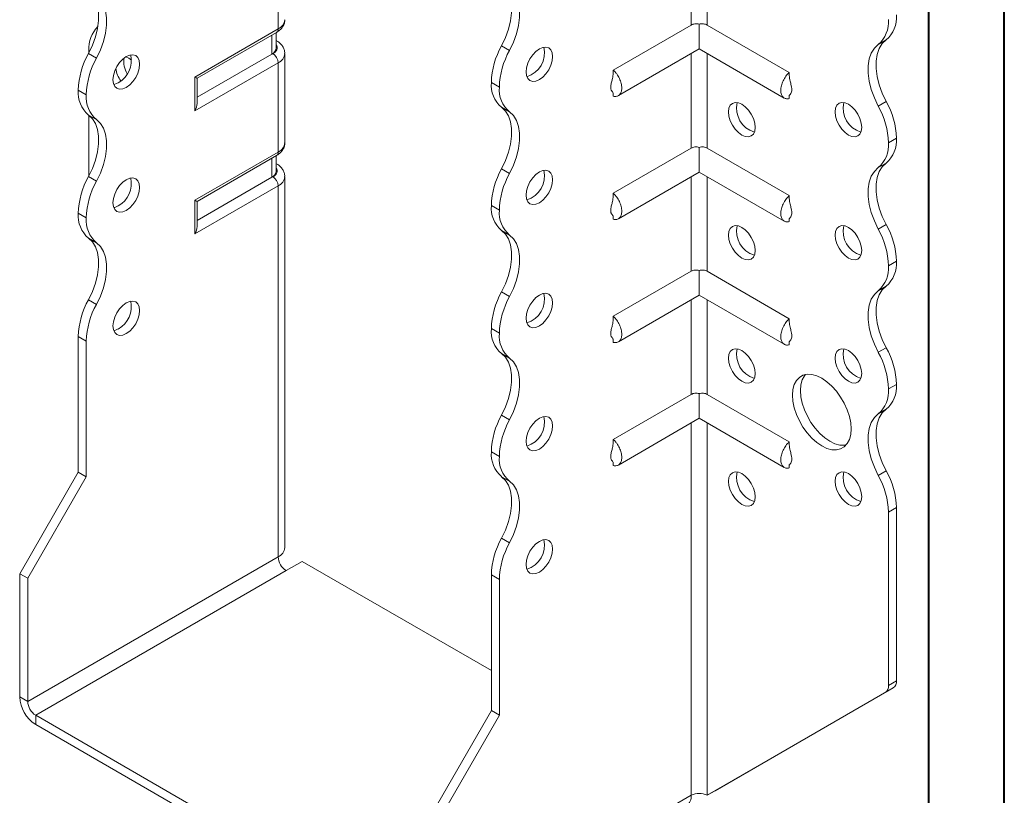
# Model space of a CAD drawing. Header units: millimetres. Extents: x 0 to 210, y 0 to 297.
# Tile 3 of 6: x 145 to 210, y 56 to 107. Entities that reach past the tile are written whole.
import ezdxf

# ---------------------------------------------------------------- set-up
doc = ezdxf.new("R2010")
doc.units = ezdxf.units.MM

msp = doc.modelspace()

# ---------------------------------------------------------------- linework, layer by layer
at = {"color": 7, "linetype": 'Continuous', "lineweight": 40}
for p, q in [((210.079, 0.215), (210.079, 297.215)), ((205.079, 5.215), (205.079, 292.215))]:
    msp.add_line(p, q, dxfattribs=at)
at = {"color": 7, "linetype": 'Continuous', "lineweight": 15}
for p, q in [((189.31, 112.863), (189.31, 106.587)), ((190.37, 106.587), (190.37, 112.863)), ((161.909, 106.333), (161.909, 112.253)), ((189.31, 106.587), (184.137, 103.601)), ((189.84, 106.642), (189.84, 105.004)), ((190.37, 106.587), (195.815, 103.444)), ((156.383, 103.143), (161.909, 106.333)), ((156.53, 103.058), (161.806, 106.104)), ((161.49, 104.662), (161.49, 105.922)), ((161.783, 105.07), (161.783, 106.091)), ((161.806, 105.541), (161.783, 105.555)), ((161.806, 105.541), (161.783, 105.552)), ((176.727, 105.216), (177.257, 104.91)), ((202.246, 105.604), (201.716, 105.298)), ((149.326, 104.703), (149.857, 104.397)), ((149.358, 104.904), (149.358, 104.763)), ((161.49, 104.662), (156.53, 101.799)), ((161.556, 104.7), (161.49, 104.662)), ((162.349, 98.78), (162.349, 104.7)), ((184.475, 101.907), (189.84, 105.004)), ((189.31, 104.698), (189.31, 98.422)), ((189.84, 105.004), (195.477, 101.75)), ((190.37, 98.422), (190.37, 104.698)), ((161.909, 104.088), (156.383, 100.898)), ((161.909, 98.168), (161.909, 104.088)), ((156.383, 100.898), (156.383, 103.143)), ((156.53, 101.39), (156.53, 103.058)), ((176.582, 102.479), (176.052, 102.785)), ((176.052, 102.784), (176.052, 102.785)), ((176.052, 102.784), (176.582, 102.478)), ((149.182, 101.966), (148.651, 102.273)), ((148.651, 102.271), (148.651, 102.273)), ((148.651, 102.271), (149.182, 101.965)), ((149.182, 101.965), (149.182, 101.966)), ((176.582, 102.478), (176.582, 102.479)), ((184.137, 102.096), (184.137, 101.873)), ((195.815, 101.933), (195.815, 101.716)), ((201.716, 101.215), (202.246, 101.521)), ((149.857, 100.315), (149.326, 100.621)), ((149.358, 100.597), (149.358, 96.598)), ((177.257, 100.827), (176.727, 101.134)), ((202.922, 99.09), (202.391, 98.784)), ((202.391, 98.783), (202.922, 99.089)), ((202.391, 98.784), (202.391, 98.783)), ((202.922, 99.09), (202.922, 99.089)), ((156.383, 94.978), (161.909, 98.168)), ((189.31, 98.422), (184.137, 95.436)), ((189.84, 98.476), (189.84, 96.839)), ((190.37, 98.422), (195.815, 95.279)), ((156.53, 94.893), (161.806, 97.939)), ((161.49, 96.496), (161.49, 97.756)), ((161.783, 96.905), (161.783, 97.925)), ((161.806, 97.376), (161.783, 97.389)), ((161.806, 97.376), (161.783, 97.387)), ((202.247, 97.439), (201.716, 97.133)), ((176.727, 97.051), (177.257, 96.744)), ((184.475, 93.742), (189.84, 96.839)), ((189.84, 96.839), (195.477, 93.584)), ((149.326, 96.537), (149.857, 96.231)), ((161.49, 96.496), (156.53, 93.633)), ((161.556, 96.535), (161.49, 96.496)), ((162.349, 71.936), (162.349, 96.535)), ((189.31, 96.533), (189.31, 90.257)), ((190.37, 90.257), (190.37, 96.533)), ((161.909, 95.922), (156.383, 92.732)), ((161.909, 71.324), (161.909, 95.922)), ((156.383, 92.732), (156.383, 94.978)), ((156.53, 93.225), (156.53, 94.893)), ((149.182, 93.801), (148.651, 94.107)), ((148.651, 94.107), (149.182, 93.801)), ((148.651, 94.107), (148.651, 94.107)), ((176.582, 94.313), (176.052, 94.619)), ((176.052, 94.619), (176.582, 94.313)), ((176.052, 94.619), (176.052, 94.619)), ((176.582, 94.313), (176.582, 94.313)), ((149.182, 93.801), (149.182, 93.801)), ((184.137, 93.93), (184.137, 93.708)), ((195.815, 93.768), (195.815, 93.551)), ((177.257, 92.662), (176.727, 92.968)), ((201.716, 93.049), (202.247, 93.355)), ((149.857, 92.149), (149.326, 92.455)), ((202.922, 90.925), (202.391, 90.619)), ((202.391, 90.618), (202.922, 90.924)), ((202.922, 90.925), (202.922, 90.924)), ((189.31, 90.257), (184.137, 87.271)), ((189.84, 90.311), (189.84, 88.673)), ((190.37, 90.257), (195.815, 87.114)), ((202.391, 90.619), (202.391, 90.618)), ((176.727, 88.885), (177.257, 88.579)), ((202.247, 89.273), (201.716, 88.967)), ((149.326, 88.372), (149.857, 88.066)), ((152.152, 88.223), (152.122, 88.277)), ((184.475, 85.576), (189.84, 88.673)), ((189.31, 88.367), (189.31, 82.091)), ((189.84, 88.673), (195.477, 85.419)), ((190.37, 82.091), (190.37, 88.367)), ((176.582, 86.149), (176.052, 86.455)), ((176.052, 86.453), (176.052, 86.455)), ((176.052, 86.453), (176.582, 86.147)), ((149.182, 85.635), (148.651, 85.941)), ((148.651, 76.939), (148.651, 85.941)), ((149.182, 76.633), (149.182, 85.635)), ((176.582, 86.147), (176.582, 86.149)), ((184.137, 85.765), (184.137, 85.542)), ((195.815, 85.602), (195.815, 85.385)), ((201.716, 84.884), (202.247, 85.19)), ((177.257, 84.497), (176.727, 84.803)), ((202.922, 82.76), (202.391, 82.454)), ((202.391, 82.452), (202.922, 82.759)), ((202.391, 82.454), (202.391, 82.452)), ((202.922, 82.76), (202.922, 82.759)), ((189.31, 82.091), (184.137, 79.105)), ((189.84, 82.146), (189.84, 80.508)), ((190.37, 82.091), (195.815, 78.948)), ((202.247, 81.108), (201.716, 80.802)), ((176.727, 80.719), (177.257, 80.413)), ((184.475, 77.411), (189.84, 80.508)), ((189.84, 80.508), (195.477, 77.254)), ((189.31, 80.202), (189.31, 55.506)), ((190.37, 55.506), (190.37, 80.202)), ((176.582, 77.983), (176.052, 78.289)), ((176.052, 78.289), (176.582, 77.983)), ((176.052, 78.289), (176.052, 78.289)), ((176.582, 77.983), (176.582, 77.983)), ((184.137, 77.6), (184.137, 77.377)), ((195.815, 77.437), (195.815, 77.22)), ((144.762, 70.203), (148.651, 76.939)), ((145.292, 69.897), (149.182, 76.633)), ((149.182, 76.633), (148.651, 76.939)), ((177.257, 76.331), (176.727, 76.637)), ((201.716, 76.718), (202.247, 77.024)), ((202.922, 74.594), (202.391, 74.288)), ((202.922, 74.594), (202.922, 63.092)), ((202.391, 74.288), (202.391, 62.786)), ((176.727, 72.554), (177.257, 72.248)), ((161.909, 71.324), (145.292, 61.731)), ((162.44, 70.405), (163.5, 71.018)), ((176.052, 63.772), (163.5, 71.018)), ((144.762, 70.203), (145.292, 69.897)), ((144.762, 62.037), (144.762, 70.203)), ((145.292, 61.731), (145.292, 69.897)), ((145.823, 60.813), (162.44, 70.405)), ((176.582, 69.817), (176.052, 70.123)), ((176.052, 61.121), (176.052, 70.123)), ((176.582, 60.815), (176.582, 69.817)), ((202.391, 62.786), (202.922, 63.092)), ((190.37, 55.506), (202.184, 62.328)), ((190.901, 55.812), (202.715, 62.634)), ((202.715, 62.634), (202.184, 62.328)), ((144.762, 62.037), (145.292, 61.731)), ((171.632, 45.913), (145.823, 60.813)), ((145.823, 60.813), (145.823, 60.2)), ((172.162, 54.385), (176.052, 61.121)), ((172.693, 54.079), (176.582, 60.815)), ((176.052, 61.121), (176.582, 60.815)), ((171.632, 45.301), (145.823, 60.2)), ((190.37, 55.506), (190.901, 55.812)), ((172.693, 45.913), (189.31, 55.506))]:
    msp.add_line(p, q, dxfattribs=at)
at = {"color": 7, "linetype": 'Continuous', "lineweight": 15, "flags": 128}
for points in [[(176.727, 105.216), (176.986, 105.761), (177.187, 106.316), (177.324, 106.865), (177.393, 107.394), (177.393, 107.89), (177.324, 108.34), (177.187, 108.731), (176.986, 109.054), (176.727, 109.299)], [(149.326, 108.786), (149.586, 108.541), (149.787, 108.218), (149.924, 107.827), (149.993, 107.377), (149.993, 106.881), (149.924, 106.352), (149.787, 105.802), (149.586, 105.248), (149.326, 104.703)], [(149.857, 104.397), (150.116, 104.942), (150.317, 105.496), (150.454, 106.045), (150.523, 106.575), (150.523, 107.071), (150.454, 107.521), (150.317, 107.912), (150.116, 108.234), (149.857, 108.48)], [(177.257, 104.91), (177.517, 105.455), (177.718, 106.009), (177.854, 106.559), (177.924, 107.088), (177.924, 107.584), (177.854, 108.034), (177.717, 108.425), (177.517, 108.747), (177.257, 108.993)], [(201.716, 101.215), (201.457, 101.76), (201.256, 102.314), (201.119, 102.864), (201.049, 103.393), (201.049, 103.889), (201.119, 104.339), (201.256, 104.73), (201.457, 105.052), (201.716, 105.298)], [(202.246, 105.604), (201.987, 105.358), (201.786, 105.036), (201.649, 104.645), (201.58, 104.195), (201.58, 103.699), (201.649, 103.17), (201.786, 102.621), (201.987, 102.066), (202.246, 101.521)], [(151.833, 104.497), (151.604, 104.33), (151.391, 104.105), (151.208, 103.837), (151.068, 103.545), (150.979, 103.247), (150.949, 102.966), (150.979, 102.719), (151.068, 102.524), (151.208, 102.394), (151.391, 102.337), (151.604, 102.358), (151.833, 102.455), (152.062, 102.622), (152.275, 102.847), (152.458, 103.115), (152.599, 103.408), (152.687, 103.705), (152.717, 103.986), (152.687, 104.233), (152.599, 104.428), (152.458, 104.559), (152.275, 104.615), (152.062, 104.594), (151.833, 104.497)], [(179.234, 105.01), (179.005, 104.843), (178.792, 104.618), (178.609, 104.35), (178.468, 104.058), (178.38, 103.76), (178.35, 103.479), (178.38, 103.232), (178.468, 103.037), (178.609, 102.907), (178.792, 102.85), (179.005, 102.871), (179.234, 102.968), (179.462, 103.135), (179.675, 103.36), (179.859, 103.628), (179.999, 103.921), (180.087, 104.218), (180.117, 104.499), (180.087, 104.746), (179.999, 104.941), (179.859, 105.072), (179.675, 105.128), (179.462, 105.107), (179.234, 105.01)], [(152.187, 104.27), (152.01, 104.393), (151.809, 104.482)], [(151.303, 102.762), (151.074, 102.664), (151.002, 102.649)], [(156.383, 103.143), (156.439, 103.111), (156.483, 103.085), (156.513, 103.068), (156.528, 103.06), (156.53, 103.058)], [(191.785, 100.824), (191.815, 101.071), (191.903, 101.266), (192.044, 101.396), (192.227, 101.453), (192.44, 101.432), (192.669, 101.335), (192.897, 101.168), (193.111, 100.943), (193.294, 100.675), (193.434, 100.382), (193.522, 100.085), (193.552, 99.804), (193.522, 99.557), (193.434, 99.362), (193.294, 99.231), (193.111, 99.175), (192.897, 99.196), (192.669, 99.293), (192.44, 99.46), (192.227, 99.685), (192.044, 99.953), (191.903, 100.245), (191.815, 100.543), (191.785, 100.824)], [(198.856, 100.825), (198.886, 101.072), (198.974, 101.267), (199.115, 101.397), (199.298, 101.454), (199.511, 101.433), (199.74, 101.335), (199.968, 101.168), (200.182, 100.943), (200.365, 100.675), (200.505, 100.383), (200.593, 100.086), (200.624, 99.804), (200.593, 99.558), (200.505, 99.362), (200.365, 99.232), (200.182, 99.176), (199.968, 99.197), (199.74, 99.294), (199.511, 99.461), (199.298, 99.686), (199.115, 99.954), (198.974, 100.246), (198.886, 100.543), (198.856, 100.825)], [(149.326, 100.621), (149.586, 100.375), (149.787, 100.053), (149.924, 99.662), (149.993, 99.212), (149.993, 98.716), (149.924, 98.186), (149.787, 97.637), (149.586, 97.082), (149.326, 96.537)], [(176.727, 97.051), (176.986, 97.596), (177.187, 98.15), (177.324, 98.699), (177.393, 99.229), (177.393, 99.725), (177.324, 100.175), (177.187, 100.566), (176.986, 100.888), (176.727, 101.134)], [(177.257, 96.744), (177.517, 97.29), (177.718, 97.844), (177.854, 98.393), (177.924, 98.923), (177.924, 99.419), (177.854, 99.868), (177.717, 100.26), (177.517, 100.582), (177.257, 100.827)], [(149.857, 96.231), (150.116, 96.776), (150.317, 97.331), (150.454, 97.88), (150.523, 98.41), (150.523, 98.906), (150.454, 99.355), (150.317, 99.747), (150.116, 100.069), (149.857, 100.315)], [(202.247, 97.439), (201.987, 97.193), (201.786, 96.871), (201.649, 96.479), (201.58, 96.03), (201.58, 95.534), (201.649, 95.004), (201.786, 94.455), (201.987, 93.9), (202.247, 93.355)], [(179.234, 96.844), (179.005, 96.677), (178.792, 96.452), (178.609, 96.185), (178.468, 95.892), (178.38, 95.595), (178.35, 95.313), (178.38, 95.067), (178.468, 94.871), (178.609, 94.741), (178.792, 94.685), (179.005, 94.706), (179.234, 94.803), (179.462, 94.97), (179.675, 95.195), (179.859, 95.463), (179.999, 95.755), (180.087, 96.052), (180.117, 96.334), (180.087, 96.581), (179.999, 96.776), (179.859, 96.906), (179.675, 96.963), (179.462, 96.942), (179.234, 96.844)], [(201.716, 93.049), (201.457, 93.594), (201.256, 94.149), (201.119, 94.698), (201.049, 95.228), (201.049, 95.724), (201.119, 96.173), (201.256, 96.565), (201.457, 96.887), (201.716, 97.133)], [(151.833, 96.331), (151.604, 96.165), (151.391, 95.94), (151.208, 95.672), (151.068, 95.379), (150.979, 95.082), (150.949, 94.801), (150.979, 94.554), (151.068, 94.359), (151.208, 94.228), (151.391, 94.172), (151.604, 94.193), (151.833, 94.29), (152.062, 94.457), (152.275, 94.682), (152.458, 94.95), (152.599, 95.242), (152.687, 95.539), (152.717, 95.821), (152.687, 96.068), (152.599, 96.263), (152.458, 96.393), (152.275, 96.45), (152.062, 96.429), (151.833, 96.331)], [(151.303, 94.596), (151.074, 94.499), (151.002, 94.484)], [(176.727, 88.885), (176.986, 89.43), (177.187, 89.984), (177.324, 90.534), (177.393, 91.063), (177.393, 91.559), (177.324, 92.009), (177.187, 92.4), (176.986, 92.723), (176.727, 92.968)], [(191.785, 92.659), (191.815, 92.906), (191.903, 93.101), (192.044, 93.231), (192.227, 93.288), (192.44, 93.266), (192.669, 93.169), (192.897, 93.002), (193.111, 92.777), (193.294, 92.509), (193.434, 92.217), (193.522, 91.92), (193.552, 91.638), (193.522, 91.391), (193.434, 91.196), (193.294, 91.066), (193.111, 91.009), (192.897, 91.031), (192.669, 91.128), (192.44, 91.295), (192.227, 91.52), (192.044, 91.788), (191.903, 92.08), (191.815, 92.377), (191.785, 92.659)], [(198.856, 92.659), (198.886, 92.906), (198.974, 93.101), (199.115, 93.232), (199.298, 93.288), (199.511, 93.267), (199.74, 93.17), (199.968, 93.003), (200.182, 92.778), (200.365, 92.51), (200.505, 92.218), (200.593, 91.92), (200.624, 91.639), (200.593, 91.392), (200.505, 91.197), (200.365, 91.067), (200.182, 91.01), (199.968, 91.031), (199.74, 91.128), (199.511, 91.295), (199.298, 91.52), (199.115, 91.788), (198.974, 92.081), (198.886, 92.378), (198.856, 92.659)], [(149.326, 92.455), (149.586, 92.21), (149.787, 91.887), (149.924, 91.496), (149.993, 91.047), (149.993, 90.55), (149.924, 90.021), (149.787, 89.472), (149.586, 88.917), (149.326, 88.372)], [(149.857, 88.066), (150.116, 88.611), (150.317, 89.166), (150.454, 89.715), (150.523, 90.244), (150.523, 90.74), (150.454, 91.19), (150.317, 91.581), (150.116, 91.903), (149.857, 92.149)], [(177.257, 88.579), (177.517, 89.124), (177.717, 89.678), (177.854, 90.228), (177.924, 90.757), (177.924, 91.253), (177.854, 91.703), (177.717, 92.094), (177.517, 92.417), (177.257, 92.662)], [(201.716, 84.884), (201.457, 85.429), (201.256, 85.983), (201.119, 86.533), (201.049, 87.062), (201.049, 87.558), (201.119, 88.008), (201.256, 88.399), (201.457, 88.722), (201.716, 88.967)], [(202.247, 89.273), (201.987, 89.028), (201.786, 88.705), (201.649, 88.314), (201.58, 87.865), (201.58, 87.368), (201.649, 86.839), (201.786, 86.289), (201.987, 85.735), (202.247, 85.19)], [(151.833, 88.166), (151.604, 87.999), (151.391, 87.774), (151.208, 87.506), (151.068, 87.214), (150.979, 86.917), (150.949, 86.635), (150.979, 86.388), (151.068, 86.193), (151.208, 86.063), (151.391, 86.006), (151.604, 86.027), (151.833, 86.125), (152.062, 86.292), (152.275, 86.517), (152.458, 86.784), (152.599, 87.077), (152.687, 87.374), (152.717, 87.656), (152.687, 87.902), (152.599, 88.098), (152.458, 88.228), (152.275, 88.284), (152.062, 88.263), (151.833, 88.166)], [(179.234, 88.679), (179.005, 88.512), (178.792, 88.287), (178.609, 88.019), (178.468, 87.727), (178.38, 87.43), (178.35, 87.148), (178.38, 86.901), (178.468, 86.706), (178.609, 86.576), (178.792, 86.519), (179.005, 86.54), (179.234, 86.638), (179.462, 86.804), (179.675, 87.029), (179.859, 87.297), (179.999, 87.59), (180.087, 87.887), (180.117, 88.169), (180.087, 88.415), (179.999, 88.61), (179.859, 88.741), (179.675, 88.797), (179.462, 88.776), (179.234, 88.679)], [(151.303, 86.431), (151.074, 86.334), (151.002, 86.318)], [(191.785, 84.493), (191.815, 84.74), (191.903, 84.935), (192.044, 85.066), (192.227, 85.122), (192.44, 85.101), (192.669, 85.004), (192.897, 84.837), (193.111, 84.612), (193.294, 84.344), (193.434, 84.052), (193.522, 83.754), (193.552, 83.473), (193.522, 83.226), (193.434, 83.031), (193.294, 82.901), (193.111, 82.844), (192.897, 82.865), (192.669, 82.962), (192.44, 83.129), (192.227, 83.354), (192.044, 83.622), (191.903, 83.915), (191.815, 84.212), (191.785, 84.493)], [(198.856, 84.494), (198.886, 84.741), (198.974, 84.936), (199.115, 85.066), (199.298, 85.123), (199.511, 85.102), (199.74, 85.004), (199.968, 84.838), (200.182, 84.613), (200.365, 84.345), (200.505, 84.052), (200.593, 83.755), (200.624, 83.474), (200.593, 83.227), (200.505, 83.032), (200.365, 82.901), (200.182, 82.845), (199.968, 82.866), (199.74, 82.963), (199.511, 83.13), (199.298, 83.355), (199.115, 83.623), (198.974, 83.915), (198.886, 84.212), (198.856, 84.494)], [(176.727, 80.719), (176.986, 81.265), (177.187, 81.819), (177.324, 82.368), (177.393, 82.898), (177.393, 83.394), (177.324, 83.844), (177.187, 84.235), (176.986, 84.557), (176.727, 84.803)], [(177.257, 80.413), (177.517, 80.958), (177.717, 81.513), (177.854, 82.062), (177.924, 82.592), (177.924, 83.088), (177.854, 83.537), (177.717, 83.929), (177.517, 84.251), (177.257, 84.497)], [(196.027, 82.044), (196.057, 82.417), (196.145, 82.744), (196.288, 83.016), (196.482, 83.225), (196.722, 83.363), (197, 83.427), (197.307, 83.416), (197.634, 83.328), (197.972, 83.167), (198.31, 82.938), (198.637, 82.648), (198.944, 82.305), (199.222, 81.92), (199.461, 81.505), (199.656, 81.072), (199.799, 80.635), (199.887, 80.206), (199.916, 79.799), (199.887, 79.426), (199.799, 79.099), (199.656, 78.827), (199.461, 78.618), (199.222, 78.48), (198.944, 78.416), (198.637, 78.428), (198.31, 78.515), (197.972, 78.676), (197.634, 78.905), (197.307, 79.195), (197, 79.538), (196.722, 79.923), (196.482, 80.338), (196.288, 80.771), (196.145, 81.208), (196.057, 81.637), (196.027, 82.044)], [(196.888, 83.412), (196.818, 83.323), (196.675, 83.051), (196.587, 82.723), (196.558, 82.35), (196.587, 81.943), (196.675, 81.515), (196.818, 81.077), (197.013, 80.644), (197.252, 80.229), (197.53, 79.844), (197.837, 79.502), (198.165, 79.211), (198.502, 78.982), (198.84, 78.821), (199.167, 78.734), (199.474, 78.722), (199.586, 78.738)], [(202.247, 81.108), (201.987, 80.862), (201.786, 80.54), (201.649, 80.149), (201.58, 79.699), (201.58, 79.203), (201.649, 78.673), (201.786, 78.124), (201.987, 77.57), (202.247, 77.024)], [(179.234, 80.514), (179.005, 80.347), (178.792, 80.122), (178.609, 79.854), (178.468, 79.561), (178.38, 79.264), (178.35, 78.983), (178.38, 78.736), (178.468, 78.541), (178.609, 78.41), (178.792, 78.354), (179.005, 78.375), (179.234, 78.472), (179.462, 78.639), (179.675, 78.864), (179.859, 79.132), (179.999, 79.424), (180.087, 79.722), (180.117, 80.003), (180.087, 80.25), (179.999, 80.445), (179.859, 80.575), (179.675, 80.632), (179.462, 80.611), (179.234, 80.514)], [(201.716, 76.718), (201.457, 77.263), (201.256, 77.818), (201.119, 78.367), (201.049, 78.897), (201.049, 79.393), (201.119, 79.843), (201.256, 80.234), (201.457, 80.556), (201.716, 80.802)], [(176.727, 72.554), (176.986, 73.099), (177.187, 73.654), (177.324, 74.203), (177.393, 74.733), (177.393, 75.229), (177.324, 75.678), (177.187, 76.069), (176.986, 76.392), (176.727, 76.637)], [(191.785, 76.328), (191.815, 76.575), (191.903, 76.77), (192.044, 76.9), (192.227, 76.957), (192.44, 76.936), (192.669, 76.838), (192.897, 76.672), (193.111, 76.446), (193.294, 76.179), (193.434, 75.886), (193.522, 75.589), (193.552, 75.307), (193.522, 75.061), (193.434, 74.865), (193.294, 74.735), (193.111, 74.679), (192.897, 74.7), (192.669, 74.797), (192.44, 74.964), (192.227, 75.189), (192.044, 75.457), (191.903, 75.749), (191.815, 76.046), (191.785, 76.328)], [(198.856, 76.329), (198.886, 76.575), (198.974, 76.771), (199.115, 76.901), (199.298, 76.957), (199.511, 76.936), (199.74, 76.839), (199.968, 76.672), (200.182, 76.447), (200.365, 76.179), (200.505, 75.887), (200.593, 75.59), (200.624, 75.308), (200.593, 75.061), (200.505, 74.866), (200.365, 74.736), (200.182, 74.679), (199.968, 74.7), (199.74, 74.798), (199.511, 74.965), (199.298, 75.19), (199.115, 75.457), (198.974, 75.75), (198.886, 76.047), (198.856, 76.329)], [(177.257, 72.248), (177.517, 72.793), (177.718, 73.348), (177.854, 73.897), (177.924, 74.426), (177.924, 74.922), (177.854, 75.372), (177.718, 75.763), (177.517, 76.086), (177.257, 76.331)], [(179.234, 72.348), (179.005, 72.181), (178.792, 71.956), (178.609, 71.688), (178.468, 71.396), (178.38, 71.099), (178.35, 70.817), (178.38, 70.57), (178.468, 70.375), (178.609, 70.245), (178.792, 70.188), (179.005, 70.209), (179.234, 70.307), (179.462, 70.474), (179.675, 70.699), (179.859, 70.967), (179.999, 71.259), (180.087, 71.556), (180.117, 71.838), (180.087, 72.084), (179.999, 72.28), (179.859, 72.41), (179.675, 72.466), (179.462, 72.445), (179.234, 72.348)]]:
    msp.add_lwpolyline(points, dxfattribs=at)
at = {"color": 7, "linetype": 'Continuous', "lineweight": 15}
for centre, radius, start, end in [((200.968, 107.09), 1.96, 310.68797, 4.83571), ((151.36, 105.06), 2.008, 134.70158, 184.47927), ((161.598, 107.02), 0.754, 294.37466, 354.3052), ((200.438, 106.784), 1.96, 310.68797, 4.83571), ((161.664, 106.306), 0.246, 305.01333, 6.29885), ((161.407, 105.104), 0.431, 290.26685, 29.20572), ((181.361, 102.62), 5.312, 150.73691, 178.21768), ((153.957, 102.107), 5.308, 150.73258, 178.21727), ((150.432, 104.264), 1.737, 300.09623, 11.47264), ((161.282, 105.12), 0.503, 294.37466, 354.3052), ((161.142, 104.053), 0.768, 2.60548, 57.39452), ((161.613, 104.764), 0.738, 293.67019, 355.27271), ((181.891, 102.313), 5.312, 150.73691, 178.21768), ((177.935, 104.739), 1.645, 286.50732, 13.49805), ((154.487, 101.801), 5.308, 150.73258, 178.21727), ((153.251, 104.182), 1.589, 172.49112, 211.152), ((153.088, 104.004), 1.973, 188.68352, 214.85578), ((178.003, 102.619), 1.959, 175.16254, 229.32327), ((150.603, 102.106), 1.959, 175.16254, 229.32327), ((151.133, 101.8), 1.959, 175.16254, 229.32327), ((178.534, 102.313), 1.959, 175.16254, 229.32327), ((193.967, 101.063), 1.645, 166.50195, 253.49268), ((201.038, 101.064), 1.645, 166.50195, 253.49268), ((197.612, 98.925), 5.312, 1.78232, 29.26309), ((197.082, 98.618), 5.312, 1.78232, 29.26309), ((161.598, 98.855), 0.754, 294.37466, 354.3052), ((200.44, 98.618), 1.959, 310.67673, 4.83746), ((200.97, 98.924), 1.959, 310.67673, 4.83746), ((161.664, 98.141), 0.246, 305.01333, 6.29885), ((161.282, 96.955), 0.503, 294.37466, 354.3052), ((161.407, 96.939), 0.431, 290.26685, 29.20572), ((181.361, 94.454), 5.312, 150.73691, 178.21768), ((181.891, 94.148), 5.312, 150.73691, 178.21768), ((177.935, 96.573), 1.645, 286.50732, 13.49805), ((153.957, 93.942), 5.308, 150.73258, 178.21727), ((154.487, 93.636), 5.308, 150.73258, 178.21727), ((150.432, 96.099), 1.737, 300.09623, 11.47264), ((161.142, 95.887), 0.768, 2.60548, 57.39452), ((161.613, 96.598), 0.738, 293.67019, 355.27271), ((150.604, 93.941), 1.96, 175.16429, 229.31203), ((178.003, 94.454), 1.959, 175.16254, 229.32327), ((178.534, 94.148), 1.959, 175.16254, 229.32327), ((151.135, 93.635), 1.96, 175.16429, 229.31203), ((193.967, 92.898), 1.645, 166.50195, 253.49268), ((201.038, 92.899), 1.645, 166.50195, 253.49268), ((197.085, 90.454), 5.308, 1.78273, 29.26742), ((197.616, 90.76), 5.308, 1.78273, 29.26742), ((200.97, 90.759), 1.959, 310.67673, 4.83746), ((200.44, 90.453), 1.959, 310.67673, 4.83746), ((181.357, 86.29), 5.308, 150.73258, 178.21727), ((153.96, 85.776), 5.312, 150.73691, 178.21768), ((150.432, 87.933), 1.737, 300.09623, 11.47264), ((181.888, 85.983), 5.308, 150.73258, 178.21727), ((177.935, 88.408), 1.645, 286.50732, 13.49805), ((154.491, 85.47), 5.312, 150.73691, 178.21768), ((178.003, 86.288), 1.959, 175.16254, 229.32327), ((178.534, 85.982), 1.959, 175.16254, 229.32327), ((193.967, 84.733), 1.645, 166.50195, 253.49268), ((201.038, 84.733), 1.645, 166.50195, 253.49268), ((197.616, 82.595), 5.308, 1.78273, 29.26742), ((197.085, 82.288), 5.308, 1.78273, 29.26742), ((200.44, 82.287), 1.959, 310.67673, 4.83746), ((200.97, 82.593), 1.959, 310.67673, 4.83746), ((181.357, 78.124), 5.308, 150.73258, 178.21727), ((181.888, 77.818), 5.308, 150.73258, 178.21727), ((177.935, 80.242), 1.645, 286.50732, 13.49805), ((178.005, 78.124), 1.96, 175.16429, 229.31203), ((178.535, 77.817), 1.96, 175.16429, 229.31203), ((193.967, 76.567), 1.645, 166.50195, 253.49268), ((201.038, 76.568), 1.645, 166.50195, 253.49268), ((197.085, 74.123), 5.308, 1.78273, 29.26742), ((197.616, 74.429), 5.308, 1.78273, 29.26742), ((181.361, 69.958), 5.312, 150.73691, 178.21768), ((161.598, 72.011), 0.754, 294.37466, 354.3052), ((181.891, 69.652), 5.312, 150.73691, 178.21768), ((177.935, 72.077), 1.645, 286.50732, 13.49805), ((163.061, 71.376), 1.153, 182.60548, 237.39452), ((201.891, 62.737), 0.503, 305.69804, 5.62038), ((202.421, 63.043), 0.503, 305.69804, 5.62038), ((147.065, 62.142), 2.305, 182.60548, 237.39452), ((146.444, 61.784), 1.153, 182.60548, 237.39452), ((189.84, 54.482), 1.153, 62.60967, 117.39033), ((188.575, 55.425), 0.739, 305.01333, 6.29885)]:
    msp.add_arc(centre, radius, start, end, dxfattribs=at)
for centre, major_axis, ratio, start_param, end_param in [((156.03, 101.102), (0.354, 0.612), 0.577335, 4.71243, 5.497828), ((156.03, 95.182), (0.5, -0.289), 0.00007, 0.000041, 0.785439), ((156.03, 92.936), (0.354, 0.612), 0.577335, 4.71243, 5.497828)]:
    msp.add_ellipse(centre, major_axis=major_axis, ratio=ratio, start_param=start_param, end_param=end_param, dxfattribs=at)
for points, knots in [([(161.806, 106.104), (161.857, 106.136), (161.985, 106.217), (162.151, 106.379), (162.281, 106.593), (162.348, 106.787), (162.341, 106.904), (162.339, 106.942)], [0, 0, 0, 0, 0.167099, 0.42236, 0.661318, 0.891776, 1, 1, 1, 1]), ([(189.84, 106.642), (189.794, 106.656), (189.746, 106.665), (189.65, 106.673), (189.603, 106.673), (189.466, 106.656), (189.381, 106.628), (189.31, 106.587)], [0, 0, 0, 0, 0.25, 0.25, 0.5, 0.5, 1, 1, 1, 1]), ([(190.37, 106.587), (190.335, 106.608), (190.296, 106.625), (190.213, 106.652), (190.169, 106.662), (190.032, 106.678), (189.934, 106.671), (189.84, 106.642)], [0, 0, 0, 0, 0.25, 0.25, 0.5, 0.5, 1, 1, 1, 1]), ([(162.339, 104.703), (162.34, 104.75), (162.344, 104.878), (162.27, 105.078), (162.135, 105.284), (161.973, 105.437), (161.853, 105.512), (161.806, 105.541)], [0, 0, 0, 0, 0.133359, 0.369547, 0.602888, 0.846084, 1, 1, 1, 1]), ([(184.137, 103.398), (184.124, 103.28), (184.101, 103.082), (184.032, 102.842), (183.991, 102.664), (183.968, 102.512), (183.973, 102.379), (183.997, 102.289), (184.035, 102.208), (184.102, 102.145), (184.125, 102.101), (184.137, 102.077)], [0, 0, 0, 0, 0.183504, 0.31194, 0.386743, 0.467744, 0.560177, 0.6132, 0.6742, 0.824602, 1, 1, 1, 1]), ([(184.137, 101.873), (184.177, 101.863), (184.218, 101.857), (184.294, 101.855), (184.331, 101.858), (184.4, 101.872), (184.432, 101.884), (184.493, 101.916), (184.521, 101.936), (184.571, 101.984), (184.594, 102.012), (184.633, 102.075), (184.65, 102.111), (184.676, 102.187), (184.686, 102.228), (184.7, 102.315), (184.703, 102.362), (184.703, 102.459), (184.7, 102.509), (184.686, 102.612), (184.676, 102.665), (184.636, 102.827), (184.597, 102.935), (184.495, 103.149), (184.435, 103.251), (184.331, 103.394), (184.294, 103.439), (184.217, 103.525), (184.177, 103.564), (184.137, 103.601)], [0, 0, 0, 0, 0.0625, 0.0625, 0.125, 0.125, 0.1875, 0.1875, 0.25, 0.25, 0.3125, 0.3125, 0.375, 0.375, 0.4375, 0.4375, 0.5, 0.5, 0.5625, 0.5625, 0.625, 0.625, 0.75, 0.75, 0.875, 0.875, 0.9375, 0.9375, 1, 1, 1, 1]), ([(195.815, 103.444), (195.775, 103.407), (195.735, 103.368), (195.659, 103.283), (195.622, 103.237), (195.553, 103.142), (195.521, 103.093), (195.46, 102.992), (195.432, 102.939), (195.381, 102.832), (195.359, 102.779), (195.32, 102.671), (195.303, 102.616), (195.276, 102.509), (195.267, 102.456), (195.253, 102.353), (195.25, 102.302), (195.25, 102.157), (195.263, 102.069), (195.316, 101.915), (195.356, 101.852), (195.457, 101.755), (195.517, 101.723), (195.622, 101.7), (195.658, 101.697), (195.735, 101.7), (195.775, 101.705), (195.815, 101.716)], [0, 0, 0, 0, 0.0625, 0.0625, 0.125, 0.125, 0.1875, 0.1875, 0.25, 0.25, 0.3125, 0.3125, 0.375, 0.375, 0.4375, 0.4375, 0.5, 0.5, 0.625, 0.625, 0.75, 0.75, 0.875, 0.875, 0.9375, 0.9375, 1, 1, 1, 1]), ([(195.82, 101.923), (195.823, 101.923), (195.829, 101.923), (195.878, 101.982), (195.939, 102.086), (195.974, 102.196), (195.982, 102.298), (195.978, 102.414), (195.941, 102.612), (195.856, 102.894), (195.83, 103.118), (195.815, 103.24)], [0, 0, 0, 0, 0.08308, 0.205474, 0.3297739, 0.4350469, 0.4818904, 0.5270815, 0.6370912, 0.80214, 1, 1, 1, 1]), ([(161.806, 97.939), (161.857, 97.971), (161.985, 98.051), (162.151, 98.214), (162.281, 98.427), (162.348, 98.621), (162.341, 98.739), (162.339, 98.776)], [0, 0, 0, 0, 0.167099, 0.42236, 0.661318, 0.891776, 1, 1, 1, 1]), ([(189.84, 98.476), (189.794, 98.491), (189.746, 98.5), (189.65, 98.508), (189.603, 98.507), (189.466, 98.491), (189.381, 98.463), (189.31, 98.422)], [0, 0, 0, 0, 0.25, 0.25, 0.5, 0.5, 1, 1, 1, 1]), ([(190.37, 98.422), (190.335, 98.442), (190.296, 98.46), (190.213, 98.487), (190.169, 98.496), (190.032, 98.513), (189.934, 98.505), (189.84, 98.476)], [0, 0, 0, 0, 0.25, 0.25, 0.5, 0.5, 1, 1, 1, 1]), ([(162.339, 96.538), (162.34, 96.584), (162.344, 96.713), (162.27, 96.913), (162.135, 97.119), (161.973, 97.271), (161.853, 97.347), (161.806, 97.376)], [0, 0, 0, 0, 0.133359, 0.369547, 0.602888, 0.846084, 1, 1, 1, 1]), ([(184.137, 93.708), (184.177, 93.697), (184.218, 93.692), (184.294, 93.689), (184.331, 93.692), (184.4, 93.707), (184.432, 93.719), (184.493, 93.75), (184.521, 93.771), (184.571, 93.819), (184.594, 93.847), (184.633, 93.91), (184.65, 93.945), (184.676, 94.022), (184.686, 94.063), (184.7, 94.15), (184.703, 94.197), (184.703, 94.294), (184.7, 94.344), (184.686, 94.447), (184.676, 94.5), (184.636, 94.661), (184.597, 94.77), (184.495, 94.983), (184.435, 95.085), (184.331, 95.228), (184.294, 95.274), (184.217, 95.359), (184.177, 95.399), (184.137, 95.436)], [0, 0, 0, 0, 0.0625, 0.0625, 0.125, 0.125, 0.1875, 0.1875, 0.25, 0.25, 0.3125, 0.3125, 0.375, 0.375, 0.4375, 0.4375, 0.5, 0.5, 0.5625, 0.5625, 0.625, 0.625, 0.75, 0.75, 0.875, 0.875, 0.9375, 0.9375, 1, 1, 1, 1]), ([(184.137, 95.232), (184.124, 95.115), (184.101, 94.916), (184.032, 94.677), (183.991, 94.499), (183.968, 94.347), (183.973, 94.213), (183.997, 94.124), (184.035, 94.043), (184.102, 93.979), (184.125, 93.935), (184.137, 93.912)], [0, 0, 0, 0, 0.183504, 0.31194, 0.386743, 0.467744, 0.560177, 0.6132, 0.6742, 0.824602, 1, 1, 1, 1]), ([(195.815, 95.279), (195.775, 95.242), (195.735, 95.202), (195.659, 95.117), (195.622, 95.071), (195.553, 94.977), (195.521, 94.928), (195.46, 94.826), (195.432, 94.773), (195.381, 94.667), (195.359, 94.613), (195.32, 94.505), (195.303, 94.451), (195.276, 94.344), (195.267, 94.291), (195.253, 94.188), (195.25, 94.137), (195.25, 93.992), (195.263, 93.903), (195.316, 93.75), (195.356, 93.686), (195.457, 93.59), (195.517, 93.558), (195.622, 93.535), (195.658, 93.532), (195.735, 93.535), (195.775, 93.54), (195.815, 93.551)], [0, 0, 0, 0, 0.0625, 0.0625, 0.125, 0.125, 0.1875, 0.1875, 0.25, 0.25, 0.3125, 0.3125, 0.375, 0.375, 0.4375, 0.4375, 0.5, 0.5, 0.625, 0.625, 0.75, 0.75, 0.875, 0.875, 0.9375, 0.9375, 1, 1, 1, 1]), ([(195.82, 93.757), (195.823, 93.757), (195.829, 93.758), (195.878, 93.817), (195.939, 93.92), (195.974, 94.031), (195.982, 94.133), (195.978, 94.249), (195.941, 94.447), (195.856, 94.729), (195.83, 94.953), (195.815, 95.075)], [0, 0, 0, 0, 0.08308, 0.205474, 0.329774, 0.435047, 0.48189, 0.527082, 0.637091, 0.80214, 1, 1, 1, 1]), ([(189.84, 90.311), (189.794, 90.325), (189.746, 90.335), (189.65, 90.343), (189.603, 90.342), (189.466, 90.326), (189.381, 90.298), (189.31, 90.257)], [0, 0, 0, 0, 0.25, 0.25, 0.5, 0.5, 1, 1, 1, 1]), ([(190.37, 90.257), (190.335, 90.277), (190.296, 90.294), (190.213, 90.321), (190.169, 90.331), (190.032, 90.347), (189.934, 90.34), (189.84, 90.311)], [0, 0, 0, 0, 0.25, 0.25, 0.5, 0.5, 1, 1, 1, 1]), ([(184.137, 87.067), (184.124, 86.95), (184.101, 86.751), (184.032, 86.512), (183.991, 86.333), (183.968, 86.181), (183.973, 86.048), (183.997, 85.958), (184.035, 85.877), (184.102, 85.814), (184.125, 85.77), (184.137, 85.746)], [0, 0, 0, 0, 0.183504, 0.31194, 0.386743, 0.467744, 0.560177, 0.6132, 0.6742, 0.824602, 1, 1, 1, 1]), ([(184.137, 85.542), (184.177, 85.532), (184.218, 85.526), (184.294, 85.524), (184.331, 85.527), (184.4, 85.542), (184.432, 85.553), (184.493, 85.585), (184.521, 85.605), (184.571, 85.654), (184.594, 85.681), (184.633, 85.744), (184.65, 85.78), (184.676, 85.856), (184.686, 85.897), (184.7, 85.985), (184.703, 86.031), (184.703, 86.128), (184.7, 86.178), (184.686, 86.281), (184.676, 86.335), (184.636, 86.496), (184.597, 86.604), (184.495, 86.818), (184.435, 86.92), (184.331, 87.063), (184.294, 87.108), (184.217, 87.194), (184.177, 87.233), (184.137, 87.271)], [0, 0, 0, 0, 0.0625, 0.0625, 0.125, 0.125, 0.1875, 0.1875, 0.25, 0.25, 0.3125, 0.3125, 0.375, 0.375, 0.4375, 0.4375, 0.5, 0.5, 0.5625, 0.5625, 0.625, 0.625, 0.75, 0.75, 0.875, 0.875, 0.9375, 0.9375, 1, 1, 1, 1]), ([(195.815, 87.114), (195.775, 87.076), (195.735, 87.037), (195.659, 86.952), (195.622, 86.906), (195.553, 86.812), (195.521, 86.762), (195.46, 86.661), (195.432, 86.608), (195.381, 86.501), (195.359, 86.448), (195.32, 86.34), (195.303, 86.285), (195.276, 86.178), (195.267, 86.126), (195.253, 86.023), (195.25, 85.972), (195.25, 85.826), (195.263, 85.738), (195.316, 85.584), (195.356, 85.521), (195.457, 85.424), (195.517, 85.392), (195.622, 85.37), (195.658, 85.367), (195.735, 85.369), (195.775, 85.375), (195.815, 85.385)], [0, 0, 0, 0, 0.0625, 0.0625, 0.125, 0.125, 0.1875, 0.1875, 0.25, 0.25, 0.3125, 0.3125, 0.375, 0.375, 0.4375, 0.4375, 0.5, 0.5, 0.625, 0.625, 0.75, 0.75, 0.875, 0.875, 0.9375, 0.9375, 1, 1, 1, 1]), ([(195.82, 85.592), (195.823, 85.592), (195.829, 85.592), (195.878, 85.652), (195.939, 85.755), (195.974, 85.865), (195.982, 85.967), (195.978, 86.083), (195.941, 86.281), (195.856, 86.563), (195.83, 86.787), (195.815, 86.91)], [0, 0, 0, 0, 0.08308, 0.205474, 0.3297739, 0.4350469, 0.4818904, 0.5270815, 0.6370912, 0.80214, 1, 1, 1, 1]), ([(189.84, 82.146), (189.794, 82.16), (189.746, 82.169), (189.65, 82.177), (189.603, 82.176), (189.466, 82.16), (189.381, 82.132), (189.31, 82.091)], [0, 0, 0, 0, 0.25, 0.25, 0.5, 0.5, 1, 1, 1, 1]), ([(190.37, 82.091), (190.335, 82.111), (190.296, 82.129), (190.213, 82.156), (190.169, 82.166), (190.032, 82.182), (189.934, 82.175), (189.84, 82.146)], [0, 0, 0, 0, 0.25, 0.25, 0.5, 0.5, 1, 1, 1, 1]), ([(184.137, 77.377), (184.177, 77.366), (184.218, 77.361), (184.294, 77.358), (184.331, 77.361), (184.4, 77.376), (184.432, 77.388), (184.493, 77.42), (184.521, 77.44), (184.571, 77.488), (184.594, 77.516), (184.633, 77.579), (184.65, 77.614), (184.676, 77.691), (184.686, 77.732), (184.7, 77.819), (184.703, 77.866), (184.703, 77.963), (184.7, 78.013), (184.686, 78.116), (184.676, 78.169), (184.636, 78.33), (184.597, 78.439), (184.495, 78.653), (184.435, 78.754), (184.331, 78.898), (184.294, 78.943), (184.217, 79.029), (184.177, 79.068), (184.137, 79.105)], [0, 0, 0, 0, 0.0625, 0.0625, 0.125, 0.125, 0.1875, 0.1875, 0.25, 0.25, 0.3125, 0.3125, 0.375, 0.375, 0.4375, 0.4375, 0.5, 0.5, 0.5625, 0.5625, 0.625, 0.625, 0.75, 0.75, 0.875, 0.875, 0.9375, 0.9375, 1, 1, 1, 1]), ([(184.137, 78.901), (184.124, 78.784), (184.101, 78.585), (184.032, 78.346), (183.991, 78.168), (183.968, 78.016), (183.973, 77.883), (183.997, 77.793), (184.035, 77.712), (184.102, 77.649), (184.125, 77.604), (184.137, 77.581)], [0, 0, 0, 0, 0.1835039, 0.3119402, 0.3867433, 0.4677443, 0.5601769, 0.6132004, 0.6741999, 0.8246021, 1, 1, 1, 1]), ([(195.815, 78.948), (195.775, 78.911), (195.735, 78.871), (195.659, 78.786), (195.622, 78.741), (195.553, 78.646), (195.521, 78.597), (195.46, 78.495), (195.432, 78.442), (195.381, 78.336), (195.359, 78.283), (195.32, 78.175), (195.303, 78.12), (195.276, 78.013), (195.267, 77.96), (195.253, 77.857), (195.25, 77.806), (195.25, 77.661), (195.263, 77.572), (195.316, 77.419), (195.356, 77.356), (195.457, 77.259), (195.517, 77.227), (195.622, 77.204), (195.658, 77.201), (195.735, 77.204), (195.775, 77.209), (195.815, 77.22)], [0, 0, 0, 0, 0.0625, 0.0625, 0.125, 0.125, 0.1875, 0.1875, 0.25, 0.25, 0.3125, 0.3125, 0.375, 0.375, 0.4375, 0.4375, 0.5, 0.5, 0.625, 0.625, 0.75, 0.75, 0.875, 0.875, 0.9375, 0.9375, 1, 1, 1, 1]), ([(195.82, 77.426), (195.823, 77.426), (195.829, 77.427), (195.878, 77.486), (195.939, 77.589), (195.974, 77.7), (195.982, 77.802), (195.978, 77.918), (195.941, 78.116), (195.856, 78.398), (195.83, 78.622), (195.815, 78.744)], [0, 0, 0, 0, 0.08308, 0.205474, 0.329774, 0.435047, 0.48189, 0.527082, 0.637091, 0.80214, 1, 1, 1, 1])]:
    msp.add_open_spline(points, degree=3, knots=knots, dxfattribs=at)
for points in [[(184.137, 103.601), (184.137, 103.533), (184.137, 103.465), (184.137, 103.398)], [(195.815, 103.444), (195.815, 103.376), (195.815, 103.308), (195.815, 103.24)], [(184.137, 95.436), (184.137, 95.368), (184.137, 95.3), (184.137, 95.232)], [(195.815, 95.279), (195.815, 95.211), (195.815, 95.143), (195.815, 95.075)], [(184.137, 87.271), (184.137, 87.203), (184.137, 87.135), (184.137, 87.067)], [(195.815, 87.114), (195.815, 87.045), (195.815, 86.978), (195.815, 86.91)], [(184.137, 79.105), (184.137, 79.037), (184.137, 78.969), (184.137, 78.901)], [(195.815, 78.948), (195.815, 78.88), (195.815, 78.812), (195.815, 78.744)]]:
    msp.add_open_spline(points, degree=3, dxfattribs=at)

doc.saveas('drawing.dxf')
